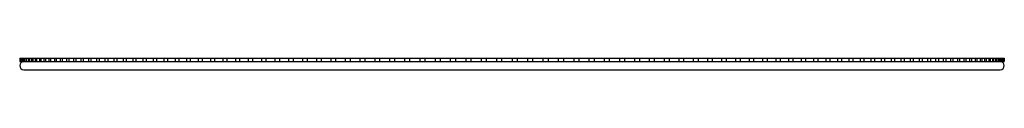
# Paper-space layout '_Inferior' of a CAD drawing. Header units: millimetres. Extents: x -303 to 302, y -3 to 5.
import ezdxf

# ---------------------------------------------------------------- set-up
doc = ezdxf.new("R2010")
doc.units = ezdxf.units.MM

psp = doc.layouts.new('_Inferior')

# ---------------------------------------------------------------- linework, layer by layer
at = {"color": 7, "linetype": 'Continuous', "lineweight": 25}
for p, q in [((-302.48, 4.5), (302.48, 4.5)), ((-302.48, 4.5), (-302.48, 2.5)), ((-302.48, 2.5), (-231.15, 2.5)), ((-302.28, 4.5), (-302.28, 2.5)), ((-302.24, 4.5), (-302.24, 2.5)), ((-301.84, 4.5), (-301.84, 2.5)), ((-301.69, 4.5), (-301.69, 2.5)), ((-301.09, 4.5), (-301.09, 2.5)), ((-300.84, 4.5), (-300.84, 2.5)), ((-300.05, 4.5), (-300.05, 2.5)), ((-299.7, 4.5), (-299.7, 2.5)), ((-298.71, 4.5), (-298.71, 2.5)), ((-298.27, 4.5), (-298.27, 2.5)), ((-297.08, 4.5), (-297.08, 2.5)), ((-296.53, 4.5), (-296.53, 2.5)), ((-295.15, 4.5), (-295.15, 2.5)), ((-294.51, 4.5), (-294.51, 2.5)), ((-292.93, 4.5), (-292.93, 2.5)), ((-292.2, 4.5), (-292.2, 2.5)), ((-290.42, 4.5), (-290.42, 2.5)), ((-289.59, 4.5), (-289.59, 2.5)), ((-287.63, 4.5), (-287.63, 2.5)), ((-286.7, 4.5), (-286.7, 2.5)), ((-284.55, 4.5), (-284.55, 2.5)), ((-283.53, 4.5), (-283.53, 2.5)), ((-281.2, 4.5), (-281.2, 2.5)), ((-280.08, 4.5), (-280.08, 2.5)), ((-277.56, 4.5), (-277.56, 2.5)), ((-276.35, 4.5), (-276.35, 2.5)), ((-273.65, 4.5), (-273.65, 2.5)), ((-272.35, 4.5), (-272.35, 2.5)), ((-269.47, 4.5), (-269.47, 2.5)), ((-268.08, 4.5), (-268.08, 2.5)), ((-265.02, 4.5), (-265.02, 2.5)), ((-263.55, 4.5), (-263.55, 2.5)), ((-260.32, 4.5), (-260.32, 2.5)), ((-258.75, 4.5), (-258.75, 2.5)), ((-255.35, 4.5), (-255.35, 2.5)), ((-253.7, 4.5), (-253.7, 2.5)), ((-250.14, 4.5), (-250.14, 2.5)), ((-248.4, 4.5), (-248.4, 2.5)), ((-244.67, 4.5), (-244.67, 2.5)), ((-242.86, 4.5), (-242.86, 2.5)), ((-238.97, 4.5), (-238.97, 2.5)), ((-237.07, 4.5), (-237.07, 2.5)), ((-233.03, 4.5), (-233.03, 2.5)), ((-231.06, 4.5), (-231.06, 2.5)), ((-231.06, 2.5), (-37.6, 2.5)), ((-226.86, 4.5), (-226.86, 2.5)), ((-224.81, 4.5), (-224.81, 2.5)), ((-220.46, 4.5), (-220.46, 2.5)), ((-218.34, 4.5), (-218.34, 2.5)), ((-213.85, 4.5), (-213.85, 2.5)), ((-211.66, 4.5), (-211.66, 2.5)), ((-207.03, 4.5), (-207.03, 2.5)), ((-204.76, 4.5), (-204.76, 2.5)), ((-200, 4.5), (-200, 2.5)), ((-197.67, 4.5), (-197.67, 2.5)), ((-192.78, 4.5), (-192.78, 2.5)), ((-190.38, 4.5), (-190.38, 2.5)), ((-185.36, 4.5), (-185.36, 2.5)), ((-182.9, 4.5), (-182.9, 2.5)), ((-177.77, 4.5), (-177.77, 2.5)), ((-175.24, 4.5), (-175.24, 2.5)), ((-169.99, 4.5), (-169.99, 2.5)), ((-167.41, 4.5), (-167.41, 2.5)), ((-162.05, 4.5), (-162.05, 2.5)), ((-159.41, 4.5), (-159.41, 2.5)), ((-153.95, 4.5), (-153.95, 2.5)), ((-151.26, 4.5), (-151.26, 2.5)), ((-145.7, 4.5), (-145.7, 2.5)), ((-142.96, 4.5), (-142.96, 2.5)), ((-137.3, 4.5), (-137.3, 2.5)), ((-134.51, 4.5), (-134.51, 2.5)), ((-128.77, 4.5), (-128.77, 2.5)), ((-125.93, 4.5), (-125.93, 2.5)), ((-120.11, 4.5), (-120.11, 2.5)), ((-117.23, 4.5), (-117.23, 2.5)), ((-111.33, 4.5), (-111.33, 2.5)), ((-108.42, 4.5), (-108.42, 2.5)), ((-102.45, 4.5), (-102.45, 2.5)), ((-99.49, 4.5), (-99.49, 2.5)), ((-93.46, 4.5), (-93.46, 2.5)), ((-90.47, 4.5), (-90.47, 2.5)), ((-84.38, 4.5), (-84.38, 2.5)), ((-81.36, 4.5), (-81.36, 2.5)), ((-75.21, 4.5), (-75.21, 2.5)), ((-72.17, 4.5), (-72.17, 2.5)), ((-65.97, 4.5), (-65.97, 2.5)), ((-62.9, 4.5), (-62.9, 2.5)), ((-56.67, 4.5), (-56.67, 2.5)), ((-53.58, 4.5), (-53.58, 2.5)), ((-47.31, 4.5), (-47.31, 2.5)), ((-44.2, 4.5), (-44.2, 2.5)), ((-37.9, 4.5), (-37.9, 2.5)), ((-37.55, 2.5), (-25.46, 2.5)), ((-34.78, 4.5), (-34.78, 2.5)), ((-28.46, 4.5), (-28.46, 2.5)), ((-25.32, 4.5), (-25.32, 2.5)), ((-25.32, 2.5), (2.98, 2.5)), ((-18.99, 4.5), (-18.99, 2.5)), ((-15.84, 4.5), (-15.84, 2.5)), ((-9.5, 4.5), (-9.5, 2.5)), ((-6.35, 4.5), (-6.35, 2.5)), ((0, 4.5), (0, 2.5)), ((3.08, 2.5), (47.31, 2.5)), ((3.16, 4.5), (3.16, 2.5)), ((9.5, 4.5), (9.5, 2.5)), ((12.66, 4.5), (12.66, 2.5)), ((18.99, 4.5), (18.99, 2.5)), ((22.14, 4.5), (22.14, 2.5)), ((28.46, 4.5), (28.46, 2.5)), ((31.61, 4.5), (31.61, 2.5)), ((37.9, 4.5), (37.9, 2.5)), ((41.04, 4.5), (41.04, 2.5)), ((47.31, 4.5), (47.31, 2.5)), ((47.48, 2.5), (233.03, 2.5)), ((50.44, 4.5), (50.44, 2.5)), ((56.67, 4.5), (56.67, 2.5)), ((59.78, 4.5), (59.78, 2.5)), ((65.97, 4.5), (65.97, 2.5)), ((69.07, 4.5), (69.07, 2.5)), ((75.21, 4.5), (75.21, 2.5)), ((78.28, 4.5), (78.28, 2.5)), ((84.38, 4.5), (84.38, 2.5)), ((87.42, 4.5), (87.42, 2.5)), ((93.46, 4.5), (93.46, 2.5)), ((96.47, 4.5), (96.47, 2.5)), ((102.45, 4.5), (102.45, 2.5)), ((105.43, 4.5), (105.43, 2.5)), ((111.33, 4.5), (111.33, 2.5)), ((114.29, 4.5), (114.29, 2.5)), ((120.11, 4.5), (120.11, 2.5)), ((123.03, 4.5), (123.03, 2.5)), ((128.77, 4.5), (128.77, 2.5)), ((131.65, 4.5), (131.65, 2.5)), ((137.3, 4.5), (137.3, 2.5)), ((140.14, 4.5), (140.14, 2.5)), ((145.7, 4.5), (145.7, 2.5)), ((148.49, 4.5), (148.49, 2.5)), ((153.95, 4.5), (153.95, 2.5)), ((156.69, 4.5), (156.69, 2.5)), ((162.05, 4.5), (162.05, 2.5)), ((164.74, 4.5), (164.74, 2.5)), ((169.99, 4.5), (169.99, 2.5)), ((172.63, 4.5), (172.63, 2.5)), ((177.77, 4.5), (177.77, 2.5)), ((180.35, 4.5), (180.35, 2.5)), ((185.36, 4.5), (185.36, 2.5)), ((187.89, 4.5), (187.89, 2.5)), ((192.78, 4.5), (192.78, 2.5)), ((195.24, 4.5), (195.24, 2.5)), ((200, 4.5), (200, 2.5)), ((202.4, 4.5), (202.4, 2.5)), ((207.03, 4.5), (207.03, 2.5)), ((209.37, 4.5), (209.37, 2.5)), ((213.85, 4.5), (213.85, 2.5)), ((216.12, 4.5), (216.12, 2.5)), ((220.46, 4.5), (220.46, 2.5)), ((222.66, 4.5), (222.66, 2.5)), ((226.86, 4.5), (226.86, 2.5)), ((228.98, 4.5), (228.98, 2.5)), ((233.03, 4.5), (233.03, 2.5)), ((233.1, 2.5), (302.48, 2.5)), ((235.08, 4.5), (235.08, 2.5)), ((238.97, 4.5), (238.97, 2.5)), ((240.94, 4.5), (240.94, 2.5)), ((244.67, 4.5), (244.67, 2.5)), ((246.57, 4.5), (246.57, 2.5)), ((250.14, 4.5), (250.14, 2.5)), ((251.95, 4.5), (251.95, 2.5)), ((255.35, 4.5), (255.35, 2.5)), ((257.09, 4.5), (257.09, 2.5)), ((260.32, 4.5), (260.32, 2.5)), ((261.97, 4.5), (261.97, 2.5)), ((265.02, 4.5), (265.02, 2.5)), ((266.59, 4.5), (266.59, 2.5)), ((269.47, 4.5), (269.47, 2.5)), ((270.95, 4.5), (270.95, 2.5)), ((273.65, 4.5), (273.65, 2.5)), ((275.04, 4.5), (275.04, 2.5)), ((277.56, 4.5), (277.56, 2.5)), ((278.86, 4.5), (278.86, 2.5)), ((281.2, 4.5), (281.2, 2.5)), ((282.4, 4.5), (282.4, 2.5)), ((284.55, 4.5), (284.55, 2.5)), ((285.67, 4.5), (285.67, 2.5)), ((287.63, 4.5), (287.63, 2.5)), ((288.65, 4.5), (288.65, 2.5)), ((290.42, 4.5), (290.42, 2.5)), ((291.35, 4.5), (291.35, 2.5)), ((292.93, 4.5), (292.93, 2.5)), ((293.77, 4.5), (293.77, 2.5)), ((295.15, 4.5), (295.15, 2.5)), ((295.89, 4.5), (295.89, 2.5)), ((297.08, 4.5), (297.08, 2.5)), ((297.72, 4.5), (297.72, 2.5)), ((298.71, 4.5), (298.71, 2.5)), ((299.25, 4.5), (299.25, 2.5)), ((300.05, 4.5), (300.05, 2.5)), ((300.49, 4.5), (300.49, 2.5)), ((301.09, 4.5), (301.09, 2.5)), ((301.44, 4.5), (301.44, 2.5)), ((301.84, 4.5), (301.84, 2.5)), ((302.08, 4.5), (302.08, 2.5)), ((302.28, 4.5), (302.28, 2.5)), ((302.43, 4.5), (302.43, 2.5)), ((302.48, 4.5), (302.48, 2.5)), ((-300, -2.5), (300, -2.5))]:
    psp.add_line(p, q, dxfattribs=at)
for centre, start, end in [((-300, 0), 90, 270), ((300, 0), 270, 90)]:
    psp.add_arc(centre, 2.5, start, end, dxfattribs=at)

doc.saveas('drawing.dxf')
